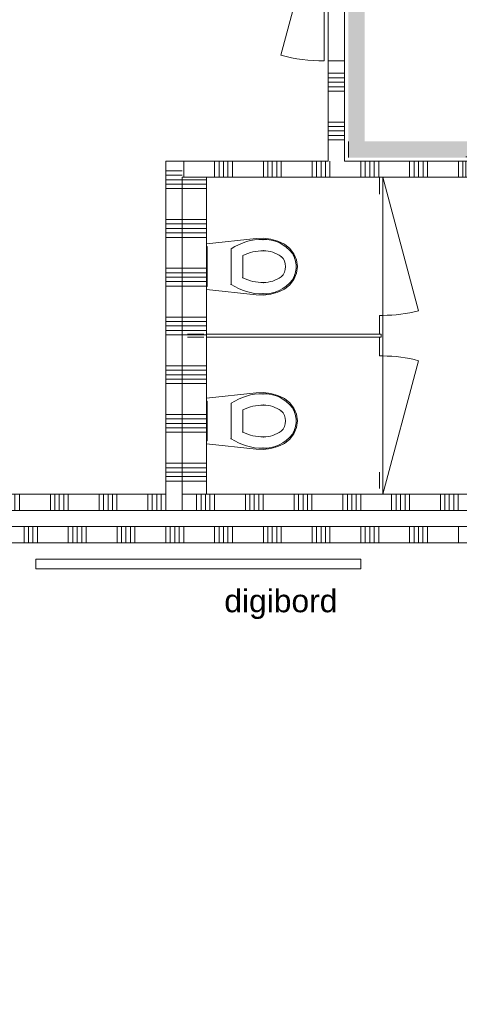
# Model space of a CAD drawing. Header units: millimetres. Extents: x -850 to 154668, y -24973 to 71030.
# Tile 114 of 212: x 3301 to 6006, y 52770 to 58830. Entities that reach past the tile are written whole.
import ezdxf

# ---------------------------------------------------------------- set-up
doc = ezdxf.new("R2010")
doc.units = ezdxf.units.MM
doc.header["$MEASUREMENT"] = 0
for name, color, linetype in [('New_# trashcan Laagscheidingslijnen', 7, 'Continuous'), ('New_22 NC Binnenwanden', 7, 'Continuous'), ('New_22 NC Binnenwanden Deuren', 7, 'Continuous'), ('New_22 NC Binnenwanden Doorsnede-arcering', 7, 'Continuous'), ('New_22 NC Binnenwanden Laagscheidingslijnen', 7, 'Continuous'), ('New_72 Vaste Inrichting', 7, 'Continuous'), ('New_72 Vaste Inrichting Deuren', 7, 'Continuous'), ('New_74 Sanitair', 7, 'Continuous'), ('New_info tekst digiborden', 7, 'Continuous'), ('New_Info Wandafwerking aanduiding', 7, 'Continuous'), ('New_Info Wandafwerking aanduiding Doorsnede-arcering', 7, 'Continuous'), ('New_Z Ruimtefuncties Zone omranding', 7, 'Continuous')]:
    doc.layers.add(name, color=color, linetype=linetype)
doc.styles.add('GENERATED_STYLE_1', font='txt')

# ---------------------------------------------------------------- blocks, each defined once
blk = doc.blocks.new('*X30')
at = {"layer": 'New_22 NC Binnenwanden Doorsnede-arcering', "color": 254, "linetype": 'Continuous', "lineweight": 0, "true_color": 0xe9ebeb}
for p, q in [((3327.9, 55710), (3327.9, 55635.5)), ((3355.3, 55710), (3355.3, 55635.5)), ((3382.7, 55710), (3382.7, 55635.5)), ((3410.2, 55710), (3410.2, 55635.5)), ((3600.4, 55710), (3600.4, 55635.5)), ((3627.9, 55710), (3627.9, 55635.5)), ((3655.3, 55710), (3655.3, 55635.5)), ((3682.7, 55710), (3682.7, 55635.5)), ((3710.2, 55710), (3710.2, 55635.5)), ((3900.4, 55710), (3900.4, 55635.5)), ((3927.9, 55710), (3927.9, 55635.5)), ((3955.3, 55710), (3955.3, 55635.5)), ((3982.7, 55710), (3982.7, 55635.5)), ((4010.2, 55710), (4010.2, 55635.5)), ((4200.4, 55710), (4200.4, 55635.5)), ((4227.9, 55710), (4227.9, 55635.5)), ((4255.3, 55710), (4255.3, 55635.5)), ((4282.7, 55710), (4282.7, 55635.5)), ((4310.2, 55710), (4310.2, 55635.5)), ((4500.4, 55710), (4500.4, 55635.5)), ((4527.9, 55710), (4527.9, 55635.5)), ((4555.3, 55710), (4555.3, 55635.5)), ((4582.7, 55710), (4582.7, 55635.5)), ((4610.2, 55710), (4610.2, 55635.5)), ((4800.4, 55710), (4800.4, 55635.5)), ((4827.9, 55710), (4827.9, 55635.5)), ((4855.3, 55710), (4855.3, 55635.5)), ((4882.7, 55710), (4882.7, 55635.5)), ((4910.2, 55710), (4910.2, 55635.5)), ((5100.4, 55710), (5100.4, 55635.5)), ((5127.9, 55710), (5127.9, 55635.5)), ((5155.3, 55710), (5155.3, 55635.5)), ((5182.7, 55710), (5182.7, 55635.5)), ((5210.2, 55710), (5210.2, 55635.5)), ((5400.4, 55710), (5400.4, 55635.5)), ((5427.9, 55710), (5427.9, 55635.5)), ((5455.3, 55710), (5455.3, 55635.5)), ((5482.7, 55710), (5482.7, 55635.5)), ((5510.2, 55710), (5510.2, 55635.5)), ((5700.4, 55710), (5700.4, 55635.5)), ((5727.9, 55710), (5727.9, 55635.5)), ((5755.3, 55710), (5755.3, 55635.5)), ((5782.7, 55710), (5782.7, 55635.5)), ((5810.2, 55710), (5810.2, 55635.5)), ((6000.4, 55710), (6000.4, 55635.5)), ((3327.9, 55635.5), (3327.9, 55610)), ((3355.3, 55635.5), (3355.3, 55610)), ((3382.7, 55635.5), (3382.7, 55610)), ((3410.2, 55635.5), (3410.2, 55610)), ((3600.4, 55635.5), (3600.4, 55610)), ((3627.9, 55635.5), (3627.9, 55610)), ((3655.3, 55635.5), (3655.3, 55610)), ((3682.7, 55635.5), (3682.7, 55610)), ((3710.2, 55635.5), (3710.2, 55610)), ((3900.4, 55635.5), (3900.4, 55610)), ((3927.9, 55635.5), (3927.9, 55610)), ((3955.3, 55635.5), (3955.3, 55610)), ((3982.7, 55635.5), (3982.7, 55610)), ((4010.2, 55635.5), (4010.2, 55610)), ((4200.4, 55635.5), (4200.4, 55610)), ((4227.9, 55635.5), (4227.9, 55610)), ((4255.3, 55635.5), (4255.3, 55610)), ((4282.7, 55635.5), (4282.7, 55610)), ((4310.2, 55635.5), (4310.2, 55610)), ((4500.4, 55635.5), (4500.4, 55610)), ((4527.9, 55635.5), (4527.9, 55610)), ((4555.3, 55635.5), (4555.3, 55610)), ((4582.7, 55635.5), (4582.7, 55610)), ((4610.2, 55635.5), (4610.2, 55610)), ((4800.4, 55635.5), (4800.4, 55610)), ((4827.9, 55635.5), (4827.9, 55610)), ((4855.3, 55635.5), (4855.3, 55610)), ((4882.7, 55635.5), (4882.7, 55610)), ((4910.2, 55635.5), (4910.2, 55610)), ((5100.4, 55635.5), (5100.4, 55610)), ((5127.9, 55635.5), (5127.9, 55610)), ((5155.3, 55635.5), (5155.3, 55610)), ((5182.7, 55635.5), (5182.7, 55610)), ((5210.2, 55635.5), (5210.2, 55610)), ((5400.4, 55635.5), (5400.4, 55610)), ((5427.9, 55635.5), (5427.9, 55610)), ((5455.3, 55635.5), (5455.3, 55610)), ((5482.7, 55635.5), (5482.7, 55610)), ((5510.2, 55635.5), (5510.2, 55610)), ((5700.4, 55635.5), (5700.4, 55610)), ((5727.9, 55635.5), (5727.9, 55610)), ((5755.3, 55635.5), (5755.3, 55610)), ((5782.7, 55635.5), (5782.7, 55610)), ((5810.2, 55635.5), (5810.2, 55610)), ((6000.4, 55635.5), (6000.4, 55610))]:
    blk.add_line(p, q, dxfattribs=at)
blk = doc.blocks.new('Wall_3_2', base_point=(8850, 55609.9))
at = {"layer": 'New_22 NC Binnenwanden', "color": 8, "linetype": 'Continuous', "lineweight": 0, "true_color": 0x778488, "flags": 128}
for points in [[(8575, 55709.9), (275, 55710)], [(0, 55610), (8850, 55609.9)]]:
    blk.add_lwpolyline(points, dxfattribs=at)
at = {"layer": 'New_22 NC Binnenwanden', "color": 8, "lineweight": 0, "true_color": 0x778488}
blk.add_blockref('*X30', (0, 0), dxfattribs=at)
blk = doc.blocks.new('*X180')
at = {"layer": 'New_22 NC Binnenwanden Doorsnede-arcering', "color": 254, "linetype": 'Continuous', "lineweight": 0, "true_color": 0xe9ebeb}
for p, q in [((4389.8, 55810), (4389.8, 55910)), ((4417.3, 55810), (4417.3, 55910)), ((4444.7, 55810), (4444.7, 55910)), ((4472.1, 55810), (4472.1, 55910)), ((4499.6, 55810), (4499.6, 55910)), ((4689.8, 55810), (4689.8, 55910)), ((4717.3, 55810), (4717.3, 55910)), ((4744.7, 55810), (4744.7, 55910)), ((4772.1, 55810), (4772.1, 55910)), ((4799.6, 55810), (4799.6, 55910)), ((4989.8, 55810), (4989.8, 55910)), ((5017.3, 55810), (5017.3, 55910)), ((5044.7, 55810), (5044.7, 55910)), ((5072.1, 55810), (5072.1, 55910)), ((5099.6, 55810), (5099.6, 55910)), ((5289.8, 55810), (5289.8, 55910)), ((5317.3, 55810), (5317.3, 55910)), ((5344.7, 55810), (5344.7, 55910)), ((5372.1, 55810), (5372.1, 55910)), ((5399.6, 55810), (5399.6, 55910)), ((5589.8, 55810), (5589.8, 55910)), ((5617.3, 55810), (5617.3, 55910)), ((5644.7, 55810), (5644.7, 55910)), ((5672.1, 55810), (5672.1, 55910)), ((5699.6, 55810), (5699.6, 55910)), ((5889.8, 55810), (5889.8, 55910)), ((5917.3, 55810), (5917.3, 55910)), ((5944.7, 55810), (5944.7, 55910)), ((5972.1, 55810), (5972.1, 55910)), ((5999.6, 55810), (5999.6, 55910)), ((6189.8, 55810), (6189.8, 55910)), ((6217.3, 55810), (6217.3, 55910)), ((6244.7, 55810), (6244.7, 55910)), ((6272.1, 55810), (6272.1, 55910)), ((6299.6, 55810), (6299.6, 55910)), ((6489.8, 55810), (6489.8, 55910)), ((6517.3, 55810), (6517.3, 55910)), ((6544.7, 55810), (6544.7, 55910)), ((6572.1, 55810), (6572.1, 55910)), ((6599.6, 55810), (6599.6, 55910)), ((6789.8, 55810.1), (6789.8, 55910.1)), ((6817.3, 55810.1), (6817.3, 55910.1)), ((6844.7, 55810.1), (6844.7, 55910.1)), ((6872.1, 55810.1), (6872.1, 55910.1)), ((6899.6, 55810.1), (6899.6, 55910.1)), ((7089.8, 55810.1), (7089.8, 55910.1)), ((7117.3, 55810.1), (7117.3, 55910.1)), ((7144.7, 55810.1), (7144.7, 55910.1)), ((7172.1, 55810.1), (7172.1, 55910.1)), ((7199.6, 55810.1), (7199.6, 55910.1)), ((7389.8, 55810.1), (7389.8, 55910.1)), ((7417.3, 55810.1), (7417.3, 55910.1)), ((7444.7, 55810.1), (7444.7, 55910.1)), ((7472.1, 55810.1), (7472.1, 55910.1)), ((7499.6, 55810.1), (7499.6, 55910.1)), ((7689.8, 55810.1), (7689.8, 55910.1)), ((7717.3, 55810.1), (7717.3, 55910.1)), ((7744.7, 55810.1), (7744.7, 55910.1)), ((7772.1, 55810.1), (7772.1, 55910.1)), ((7799.6, 55810.1), (7799.6, 55910.1)), ((7989.8, 55810.1), (7989.8, 55910.1)), ((8017.3, 55810.1), (8017.3, 55910.1)), ((8044.7, 55810.1), (8044.7, 55910.1)), ((8072.1, 55810.1), (8072.1, 55910.1)), ((8099.6, 55810.1), (8099.6, 55910.1)), ((8289.8, 55810.1), (8289.8, 55910.1)), ((8317.3, 55810.1), (8317.3, 55910.1)), ((8344.7, 55810.1), (8344.7, 55910.1)), ((8372.1, 55810.1), (8372.1, 55910.1)), ((8399.6, 55810.1), (8399.6, 55910.1)), ((8589.8, 55884.5), (8589.8, 55910.1)), ((8617.3, 55885), (8617.3, 55910.1)), ((8644.7, 55885), (8644.7, 55910.1)), ((8672.1, 55885), (8672.1, 55910.1)), ((8699.6, 55885), (8699.6, 55910.1))]:
    blk.add_line(p, q, dxfattribs=at)
blk = doc.blocks.new('*X182')
at = {"layer": 'New_22 NC Binnenwanden Doorsnede-arcering', "color": 254, "linetype": 'Continuous', "lineweight": 0, "true_color": 0xe9ebeb}
for p, q in [((189.8, 55885), (189.8, 55910)), ((217.3, 55885), (217.3, 55910)), ((244.7, 55885), (244.7, 55910)), ((272.1, 55875.9), (272.1, 55910)), ((299.6, 55810), (299.6, 55910)), ((489.8, 55810), (489.8, 55910)), ((517.3, 55810), (517.3, 55910)), ((544.7, 55810), (544.7, 55910)), ((572.1, 55810), (572.1, 55910)), ((599.6, 55810), (599.6, 55910)), ((789.8, 55810), (789.8, 55910)), ((817.3, 55810), (817.3, 55910)), ((844.7, 55810), (844.7, 55910)), ((872.1, 55810), (872.1, 55910)), ((899.6, 55810), (899.6, 55910)), ((1089.8, 55810), (1089.8, 55910)), ((1117.3, 55810), (1117.3, 55910)), ((1144.7, 55810), (1144.7, 55910)), ((1172.1, 55810), (1172.1, 55910)), ((1199.6, 55810), (1199.6, 55910)), ((1389.8, 55810), (1389.8, 55910)), ((1417.3, 55810), (1417.3, 55910)), ((1444.7, 55810), (1444.7, 55910)), ((1472.1, 55810), (1472.1, 55910)), ((1499.6, 55810), (1499.6, 55910)), ((1689.8, 55810), (1689.8, 55910)), ((1717.3, 55810), (1717.3, 55910)), ((1744.7, 55810), (1744.7, 55910)), ((1772.1, 55810), (1772.1, 55910)), ((1799.6, 55810), (1799.6, 55910)), ((1989.8, 55810), (1989.8, 55910)), ((2017.3, 55810), (2017.3, 55910)), ((2044.7, 55810), (2044.7, 55910)), ((2072.1, 55810), (2072.1, 55910)), ((2099.6, 55810), (2099.6, 55910)), ((2289.8, 55810), (2289.8, 55910)), ((2317.3, 55810), (2317.3, 55910)), ((2344.7, 55810), (2344.7, 55910)), ((2372.1, 55810), (2372.1, 55910)), ((2399.6, 55810), (2399.6, 55910)), ((2589.8, 55810), (2589.8, 55910)), ((2617.3, 55810), (2617.3, 55910)), ((2644.7, 55810), (2644.7, 55910)), ((2672.1, 55810), (2672.1, 55910)), ((2699.6, 55810), (2699.6, 55910)), ((2889.8, 55810), (2889.8, 55910)), ((2917.3, 55810), (2917.3, 55910)), ((2944.7, 55810), (2944.7, 55910)), ((2972.1, 55810), (2972.1, 55910)), ((2999.6, 55810), (2999.6, 55910)), ((3189.8, 55810), (3189.8, 55910)), ((3217.3, 55810), (3217.3, 55910)), ((3244.7, 55810), (3244.7, 55910)), ((3272.1, 55810), (3272.1, 55910)), ((3299.6, 55810), (3299.6, 55910)), ((3489.8, 55810), (3489.8, 55910)), ((3517.3, 55810), (3517.3, 55910)), ((3544.7, 55810), (3544.7, 55910)), ((3572.1, 55810), (3572.1, 55910)), ((3599.6, 55810), (3599.6, 55910)), ((3789.8, 55810), (3789.8, 55910)), ((3817.3, 55810), (3817.3, 55910)), ((3844.7, 55810), (3844.7, 55910)), ((3872.1, 55810), (3872.1, 55910)), ((3899.6, 55810), (3899.6, 55910)), ((4089.8, 55810), (4089.8, 55910)), ((4117.3, 55810), (4117.3, 55910)), ((4144.7, 55810), (4144.7, 55910)), ((4172.1, 55810), (4172.1, 55910)), ((4199.6, 55810), (4199.6, 55910))]:
    blk.add_line(p, q, dxfattribs=at)
blk = doc.blocks.new('Wall_32_2', base_point=(8850, 55910.1))
at = {"layer": 'New_22 NC Binnenwanden', "color": 8, "linetype": 'Continuous', "lineweight": 0, "true_color": 0x778488, "flags": 128}
for points in [[(4200.1, 55910), (0, 55910)], [(8850, 55910.1), (4300.1, 55910)], [(275, 55810), (8575, 55810.1)]]:
    blk.add_lwpolyline(points, dxfattribs=at)
at = {"layer": 'New_22 NC Binnenwanden Laagscheidingslijnen', "color": 8, "linetype": 'Continuous', "lineweight": 0, "true_color": 0x778488}
for p, q in [((4200.1, 55910), (4200.1, 55810)), ((4300.1, 55810), (4300.1, 55910))]:
    blk.add_line(p, q, dxfattribs=at)
at = {"layer": 'New_22 NC Binnenwanden', "color": 8, "lineweight": 0, "true_color": 0x778488}
for name in ['*X182', '*X180']:
    blk.add_blockref(name, (0, 0), dxfattribs=at)
blk = doc.blocks.new('Toilet 22')
at = {"layer": 'New_74 Sanitair', "color": 1, "linetype": 'Continuous', "lineweight": 0}
for p, q in [((-141, 0), (-173.3, -306.6)), ((141, 0), (-141, 0)), ((123, 0), (-123, 0)), ((-123, 0), (-123, -5)), ((123, -5), (123, 0)), ((173.3, -306.6), (141, 0)), ((-123, -5), (123, -5)), ((0, -151.4), (-108.9, -151.4)), ((108.9, -151.4), (0, -151.4)), ((0, -223.6), (-68.8, -223.6)), ((68.8, -223.6), (0, -223.6)), ((-173.3, -306.6), (-174.9, -351.8)), ((-174.9, -351.8), (-169.4, -396.7)), ((169.4, -396.7), (174.9, -351.8)), ((174.9, -351.8), (173.3, -306.6)), ((-169.4, -396.7), (-157, -440.3)), ((157, -440.3), (169.4, -396.7)), ((-157, -440.3), (-138, -481.3)), ((-138, -481.3), (-112.4, -513.9)), ((62.1, -459.7), (62.1, -459.7)), ((112.4, -513.9), (138, -481.3)), ((138, -481.3), (157, -440.3)), ((-112.4, -513.9), (-79.4, -538.8)), ((-79.4, -538.8), (-41, -554.6)), ((0, -487.5), (0, -487.5)), ((41, -554.6), (79.4, -538.8)), ((79.4, -538.8), (112.4, -513.9)), ((81.1, -529), (81.1, -529)), ((-41, -554.6), (0, -560)), ((0, -552.4), (0, -552.4)), ((0, -560), (41, -554.6))]:
    blk.add_line(p, q, dxfattribs=at)
for centre, major_axis, start_param, end_param in [((258.1, -339.4), (425.3, 0), 2.612188, 3.165208), ((-258.1, -339.4), (425.3, 0), 6.259569, 6.81259), ((264.5, -347.9), (362.2, 0), 2.738768, 3.154495), ((-264.5, -347.9), (362.2, 0), 6.270283, 6.68601), ((89.5, -360.8), (256.9, 0), 3.085861, 3.98645), ((134.9, -351.4), (232.6, 0), 3.144841, 3.702507), ((-134.9, -351.4), (232.6, 0), 5.722271, 6.279937), ((-89.5, -360.8), (256.9, 0), 5.438328, 6.338917), ((0.8, -419), (78.2, 0), 3.778693, 4.701998), ((-0.8, -419), (78.2, 0), 4.72278, 5.646085), ((0.8, -431.2), (138.5, 0), 4.079884, 4.706528), ((-0.8, -431.2), (138.5, 0), 4.71825, 5.344894)]:
    blk.add_ellipse(centre, major_axis=major_axis, ratio=0.875546, start_param=start_param, end_param=end_param, dxfattribs=at)
for p in [(108.9, -151.4), (68.8, -223.6), (-167, -348.2), (-97.7, -352), (97.7, -352), (167, -348.2), (-62.1, -459.7), (-81.1, -529)]:
    blk.add_point(p, dxfattribs=at)
blk = doc.blocks.new('*X2221')
at = {"layer": 'New_22 NC Binnenwanden Doorsnede-arcering', "color": 254, "linetype": 'Continuous', "lineweight": 0, "true_color": 0xe9ebeb}
for p, q in [((4260.1, 57900), (4200.1, 57900)), ((4279.5, 57872.6), (4200.1, 57872.6)), ((4287.5, 57872.6), (4279.5, 57872.6))]:
    blk.add_line(p, q, dxfattribs=at)
blk = doc.blocks.new('*X2222')
at = {"layer": 'New_22 NC Binnenwanden Doorsnede-arcering', "color": 254, "linetype": 'Continuous', "lineweight": 0, "true_color": 0xe9ebeb}
for p, q in [((4279.5, 57845.1), (4200.1, 57845.1)), ((4279.5, 57817.7), (4200.1, 57817.7)), ((4300.1, 57845.1), (4279.5, 57845.1)), ((4300.1, 57817.7), (4279.5, 57817.7)), ((4279.5, 57790.3), (4200.1, 57790.3)), ((4300.1, 57790.3), (4279.5, 57790.3)), ((4279.5, 57600), (4200.1, 57600)), ((4279.5, 57572.6), (4200.1, 57572.6)), ((4300.1, 57600), (4279.5, 57600)), ((4300.1, 57572.6), (4279.5, 57572.6)), ((4279.5, 57545.1), (4200.1, 57545.1)), ((4279.5, 57517.7), (4200.1, 57517.7)), ((4300.1, 57545.1), (4279.5, 57545.1)), ((4300.1, 57517.7), (4279.5, 57517.7)), ((4279.5, 57490.3), (4200.1, 57490.3)), ((4300.1, 57490.3), (4279.5, 57490.3)), ((4279.5, 57300), (4200.1, 57300)), ((4279.5, 57272.6), (4200.1, 57272.6)), ((4300.1, 57300), (4279.5, 57300)), ((4300.1, 57272.6), (4279.5, 57272.6)), ((4279.5, 57245.1), (4200.1, 57245.1)), ((4279.5, 57217.7), (4200.1, 57217.7)), ((4300.1, 57245.1), (4279.5, 57245.1)), ((4300.1, 57217.7), (4279.5, 57217.7)), ((4279.5, 57190.3), (4200.1, 57190.3)), ((4300.1, 57190.3), (4279.5, 57190.3)), ((4279.5, 57000), (4200.1, 57000)), ((4279.5, 56972.6), (4200.1, 56972.6)), ((4300.1, 57000), (4279.5, 57000)), ((4300.1, 56972.6), (4279.5, 56972.6)), ((4279.5, 56945.1), (4200.1, 56945.1)), ((4279.5, 56917.7), (4200.1, 56917.7)), ((4300.1, 56945.1), (4279.5, 56945.1)), ((4300.1, 56917.7), (4279.5, 56917.7)), ((4279.5, 56890.3), (4200.1, 56890.3)), ((4300.1, 56890.3), (4279.5, 56890.3)), ((4279.5, 56700), (4200.1, 56700)), ((4279.5, 56672.6), (4200.1, 56672.6)), ((4300.1, 56700), (4279.5, 56700)), ((4300.1, 56672.6), (4279.5, 56672.6)), ((4279.5, 56645.1), (4200.1, 56645.1)), ((4279.5, 56617.7), (4200.1, 56617.7)), ((4300.1, 56645.1), (4279.5, 56645.1)), ((4300.1, 56617.7), (4279.5, 56617.7)), ((4279.5, 56590.3), (4200.1, 56590.3)), ((4300.1, 56590.3), (4279.5, 56590.3)), ((4279.5, 56400), (4200.1, 56400)), ((4279.5, 56372.6), (4200.1, 56372.6)), ((4300.1, 56400), (4279.5, 56400)), ((4300.1, 56372.6), (4279.5, 56372.6)), ((4279.5, 56345.1), (4200.1, 56345.1)), ((4279.5, 56317.7), (4200.1, 56317.7)), ((4300.1, 56345.1), (4279.5, 56345.1)), ((4300.1, 56317.7), (4279.5, 56317.7)), ((4279.5, 56290.3), (4200.1, 56290.3)), ((4300.1, 56290.3), (4279.5, 56290.3)), ((4279.5, 56100), (4200.1, 56100)), ((4279.5, 56072.6), (4200.1, 56072.6)), ((4300.1, 56100), (4279.5, 56100)), ((4300.1, 56072.6), (4279.5, 56072.6)), ((4279.5, 56045.1), (4200.1, 56045.1)), ((4279.5, 56017.7), (4200.1, 56017.7)), ((4300.1, 56045.1), (4279.5, 56045.1)), ((4300.1, 56017.7), (4279.5, 56017.7)), ((4279.5, 55990.3), (4200.1, 55990.3)), ((4300.1, 55990.3), (4279.5, 55990.3))]:
    blk.add_line(p, q, dxfattribs=at)
blk = doc.blocks.new('*X2223')
at = {"layer": 'New_22 NC Binnenwanden Doorsnede-arcering', "color": 254, "linetype": 'Continuous', "lineweight": 0, "true_color": 0xe9ebeb}
for p, q in [((4279.5, 57900), (4260.1, 57900)), ((4300.1, 57900), (4279.5, 57900)), ((4300.1, 57872.6), (4287.5, 57872.6))]:
    blk.add_line(p, q, dxfattribs=at)
blk = doc.blocks.new('Wall_408_2', base_point=(4300.1, 55910))
at = {"layer": 'New_22 NC Binnenwanden', "color": 8, "linetype": 'Continuous', "lineweight": 0, "true_color": 0x778488}
blk.add_line((4200.1, 55810), (4300.1, 55810), dxfattribs=at)
at = {"layer": 'New_22 NC Binnenwanden', "color": 8, "linetype": 'Continuous', "lineweight": 0, "true_color": 0x778488, "flags": 128}
for points in [[(4200.1, 57960), (4200.1, 55910)], [(4200.1, 57960), (4300.1, 57960)], [(4300.1, 55910), (4300.1, 57860)]]:
    blk.add_lwpolyline(points, dxfattribs=at)
at = {"layer": 'New_22 NC Binnenwanden Laagscheidingslijnen', "color": 8, "linetype": 'Continuous', "lineweight": 0, "true_color": 0x778488}
for p, q in [((4200.1, 55910), (4200.1, 55810)), ((4300.1, 55810), (4300.1, 55910))]:
    blk.add_line(p, q, dxfattribs=at)
at = {"layer": 'New_22 NC Binnenwanden', "color": 8, "lineweight": 0, "true_color": 0x778488}
for name in ['*X2221', '*X2223', '*X2222']:
    blk.add_blockref(name, (0, 0), dxfattribs=at)
blk = doc.blocks.new('Wall_448_2', base_point=(5525.4, 56885.1))
at = {"layer": 'New_# trashcan Laagscheidingslijnen', "color": 9, "linetype": 'Continuous', "lineweight": 0}
for p, q in [((4333.6, 56875.1), (4433.6, 56875.1)), ((4433.7, 56895.1), (4333.7, 56895.1))]:
    blk.add_line(p, q, dxfattribs=at)
at = {"layer": 'New_72 Vaste Inrichting', "color": 9, "linetype": 'Continuous', "lineweight": 0}
blk.add_line((4450.1, 56875.1), (4450.1, 56895.1), dxfattribs=at)
at = {"layer": 'New_72 Vaste Inrichting', "color": 9, "linetype": 'Continuous', "lineweight": 0, "flags": 128}
for points in [[(4300.1, 56895.1), (4300.1, 56875.1)], [(5525.4, 56895.1), (4450.1, 56895.1)], [(4450.1, 56875.1), (5525.4, 56875.1)], [(5525.4, 56875.1), (5525.4, 56895.1)]]:
    blk.add_lwpolyline(points, dxfattribs=at)
blk = doc.blocks.new('*X2373')
at = {"layer": 'New_22 NC Binnenwanden Doorsnede-arcering', "color": 254, "linetype": 'Continuous', "lineweight": 0, "true_color": 0xe9ebeb}
for p, q in [((4450.1, 57845.1), (4300.1, 57845.1)), ((4450.1, 57817.7), (4300.1, 57817.7)), ((4450.1, 57790.3), (4300.1, 57790.3)), ((4450.1, 57600), (4300.1, 57600)), ((4450.1, 57572.6), (4300.1, 57572.6)), ((4450.1, 57545.1), (4300.1, 57545.1)), ((4450.1, 57517.7), (4300.1, 57517.7)), ((4450.1, 57490.3), (4300.1, 57490.3)), ((4450.1, 57300), (4300.1, 57300)), ((4450.1, 57272.6), (4300.1, 57272.6)), ((4450.1, 57245.1), (4300.1, 57245.1)), ((4450.1, 57217.7), (4300.1, 57217.7)), ((4450.1, 57190.3), (4300.1, 57190.3)), ((4450.1, 57000), (4300.1, 57000)), ((4450.1, 56972.6), (4300.1, 56972.6)), ((4450.1, 56945.1), (4300.1, 56945.1)), ((4450.1, 56917.7), (4300.1, 56917.7)), ((4450.1, 56890.3), (4300.1, 56890.3)), ((4450.1, 56700), (4300.1, 56700)), ((4450.1, 56672.6), (4300.1, 56672.6)), ((4450.1, 56645.1), (4300.1, 56645.1)), ((4450.1, 56617.7), (4300.1, 56617.7)), ((4450.1, 56590.3), (4300.1, 56590.3)), ((4450.1, 56400), (4300.1, 56400)), ((4450.1, 56372.6), (4300.1, 56372.6)), ((4450.1, 56345.1), (4300.1, 56345.1)), ((4450.1, 56317.7), (4300.1, 56317.7)), ((4450.1, 56290.3), (4300.1, 56290.3)), ((4450.1, 56100), (4300.1, 56100)), ((4450.1, 56072.6), (4300.1, 56072.6)), ((4450.1, 56045.1), (4300.1, 56045.1)), ((4450.1, 56017.7), (4300.1, 56017.7)), ((4450.1, 55990.3), (4300.1, 55990.3))]:
    blk.add_line(p, q, dxfattribs=at)
blk = doc.blocks.new('Wall_449_2', base_point=(4450.1, 57860.1))
at = {"layer": 'New_22 NC Binnenwanden', "color": 8, "linetype": 'Continuous', "lineweight": 0, "true_color": 0x778488, "flags": 128}
for points in [[(4300.1, 57860.1), (4300.1, 55910)], [(4450.1, 57860.1), (4300.1, 57860.1)], [(4450.1, 55910), (4450.1, 57860.1)], [(4300.1, 55910), (4450.1, 55910)]]:
    blk.add_lwpolyline(points, dxfattribs=at)
at = {"layer": 'New_22 NC Binnenwanden', "color": 8, "lineweight": 0, "true_color": 0x778488}
blk.add_blockref('*X2373', (0, 0), dxfattribs=at)
blk = doc.blocks.new('*X2525')
at = {"layer": 'New_22 NC Binnenwanden Doorsnede-arcering', "color": 254, "linetype": 'Continuous', "lineweight": 0, "true_color": 0xe9ebeb}
for p, q in [((4310.2, 57960), (4310.2, 57860)), ((4500.5, 57960), (4500.5, 57860)), ((4527.9, 57960), (4527.9, 57860)), ((4555.3, 57960), (4555.3, 57860)), ((4582.8, 57960), (4582.8, 57860)), ((4610.2, 57960), (4610.2, 57860)), ((4800.5, 57960), (4800.5, 57860)), ((4827.9, 57960), (4827.9, 57860)), ((4855.3, 57960), (4855.3, 57860)), ((4882.8, 57960), (4882.8, 57860)), ((4910.2, 57960), (4910.2, 57860)), ((5100.5, 57960), (5100.5, 57860)), ((5127.9, 57960), (5127.9, 57860)), ((5155.3, 57960), (5155.3, 57860)), ((5182.8, 57960), (5182.8, 57860)), ((5210.2, 57960), (5210.2, 57860)), ((5400.5, 57960), (5400.5, 57860)), ((5427.9, 57960), (5427.9, 57860)), ((5455.3, 57960), (5455.3, 57860)), ((5482.8, 57960), (5482.8, 57860)), ((5510.2, 57960), (5510.2, 57860)), ((5700.5, 57960), (5700.5, 57860)), ((5727.9, 57960), (5727.9, 57860)), ((5755.3, 57960), (5755.3, 57860)), ((5782.8, 57960), (5782.8, 57860)), ((5810.2, 57960), (5810.2, 57860)), ((6000.5, 57960), (6000.5, 57860)), ((6027.9, 57960), (6027.9, 57860))]:
    blk.add_line(p, q, dxfattribs=at)
blk = doc.blocks.new('*X2526')
at = {"layer": 'New_22 NC Binnenwanden Doorsnede-arcering', "color": 254, "linetype": 'Continuous', "lineweight": 0, "true_color": 0xe9ebeb}
for p, q in [((7200.5, 57960), (7200.5, 57860)), ((7227.9, 57960), (7227.9, 57860)), ((7255.3, 57960), (7255.3, 57860)), ((7282.8, 57960), (7282.8, 57860)), ((7310.2, 57960), (7310.2, 57860)), ((7500.5, 57960), (7500.5, 57860)), ((7527.9, 57960), (7527.9, 57860)), ((7555.3, 57960), (7555.3, 57860)), ((7582.8, 57960), (7582.8, 57860)), ((7610.2, 57960), (7610.2, 57860)), ((7800.5, 57960), (7800.5, 57860)), ((7827.9, 57960), (7827.9, 57860)), ((7855.3, 57960), (7855.3, 57860)), ((7882.8, 57960), (7882.8, 57860)), ((7910.2, 57960), (7910.2, 57860)), ((8100.5, 57960), (8100.5, 57860)), ((8127.9, 57960), (8127.9, 57860)), ((8155.3, 57960), (8155.3, 57860)), ((8182.8, 57960), (8182.8, 57860)), ((8210.2, 57960), (8210.2, 57860)), ((8400.5, 57960), (8400.5, 57860)), ((8427.9, 57960), (8427.9, 57860)), ((8455.3, 57960), (8455.3, 57860)), ((8482.8, 57960), (8482.8, 57860)), ((8510.2, 57960), (8510.2, 57860)), ((8700.5, 57960), (8700.5, 57860)), ((8727.9, 57960), (8727.9, 57860)), ((8755.3, 57960), (8755.3, 57860)), ((8782.8, 57960), (8782.8, 57860)), ((8810.2, 57960), (8810.2, 57860))]:
    blk.add_line(p, q, dxfattribs=at)
blk = doc.blocks.new('D1 22')
at = {"layer": 'New_22 NC Binnenwanden Deuren', "color": 1, "linetype": 'Continuous', "lineweight": 0}
for q in [(-481.8, 267.6), (-517, 0)]:
    blk.add_line((517, 0), q, dxfattribs=at)
at = {"layer": 'New_22 NC Binnenwanden Deuren', "color": 7, "linetype": 'Continuous', "lineweight": 0}
for p, q in [((-517, -25), (-517, -125)), ((-517, -25), (-517, -125)), ((517, -25), (517, -125)), ((517, -25), (517, -125))]:
    blk.add_line(p, q, dxfattribs=at)
at = {"layer": 'New_22 NC Binnenwanden Deuren', "color": 1, "linetype": 'Continuous', "lineweight": 0}
blk.add_arc((517, 0), 1034, 165, 180, dxfattribs=at)
blk = doc.blocks.new('Wall_497_2', base_point=(8950, 57910))
at = {"layer": 'New_22 NC Binnenwanden', "color": 8, "linetype": 'Continuous', "lineweight": 0, "true_color": 0x778488}
for p, q in [((6045.6, 57960), (6045.6, 57860)), ((7079.6, 57960), (7079.6, 57860))]:
    blk.add_line(p, q, dxfattribs=at)
at = {"layer": 'New_22 NC Binnenwanden', "color": 8, "linetype": 'Continuous', "lineweight": 0, "true_color": 0x778488, "flags": 128}
for points in [[(5200.1, 57960), (4300.1, 57960)], [(6045.6, 57960), (5300.1, 57960)], [(8850, 57960), (7079.6, 57960)], [(4300.1, 57860), (6045.6, 57860)], [(7079.6, 57860), (8850, 57860)]]:
    blk.add_lwpolyline(points, dxfattribs=at)
at = {"layer": 'New_22 NC Binnenwanden', "color": 8, "lineweight": 0, "true_color": 0x778488}
for name in ['*X2525', '*X2526']:
    blk.add_blockref(name, (0, 0), dxfattribs=at)
at = {"layer": 'New_22 NC Binnenwanden Deuren', "color": 1, "linetype": 'Continuous', "lineweight": 0, "xscale": -0.9999999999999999, "zscale": 1000, "rotation": 359.9995513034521}
blk.add_blockref('D1 22', (6562.6, 57985), dxfattribs=at)
blk = doc.blocks.new('D1 22_7')
at = {"layer": 'New_72 Vaste Inrichting Deuren', "color": 1, "linetype": 'Continuous', "lineweight": 0}
for q in [(-396, 220), (-425, 0)]:
    blk.add_line((425, 0), q, dxfattribs=at)
at = {"layer": 'New_72 Vaste Inrichting Deuren', "color": 9, "linetype": 'Continuous', "lineweight": 0}
for p, q in [((-425, 0), (-425, -20)), ((-425, 0), (-425, -20)), ((425, 0), (425, -20)), ((425, 0), (425, -20))]:
    blk.add_line(p, q, dxfattribs=at)
at = {"layer": 'New_72 Vaste Inrichting Deuren', "color": 1, "linetype": 'Continuous', "lineweight": 0}
blk.add_arc((425, 0), 850, 165, 180, dxfattribs=at)
blk = doc.blocks.new('Wall_510_2', base_point=(5525.1, 57910))
at = {"layer": 'New_# trashcan Laagscheidingslijnen', "color": 9, "linetype": 'Continuous', "lineweight": 0}
for p, q in [((5515.1, 57856.2), (5515.1, 57756.2)), ((5535.1, 57756.2), (5535.1, 57856.2)), ((5515.1, 56045), (5515.1, 55945)), ((5535.1, 55945), (5535.1, 56045))]:
    blk.add_line(p, q, dxfattribs=at)
at = {"layer": 'New_72 Vaste Inrichting', "color": 9, "linetype": 'Continuous', "lineweight": 0}
for p, q in [((5535.1, 57860), (5515.1, 57860)), ((5535.1, 57010), (5515.1, 57010)), ((5535.1, 56760.1), (5515.1, 56760.1)), ((5535.1, 55910.1), (5515.1, 55910.1))]:
    blk.add_line(p, q, dxfattribs=at)
at = {"layer": 'New_72 Vaste Inrichting', "color": 9, "linetype": 'Continuous', "lineweight": 0, "flags": 128}
for points in [[(5535.1, 57860), (5515.1, 57860)], [(5515.1, 57010), (5515.1, 56895.1)], [(5535.1, 56760.1), (5535.1, 57010)], [(5515.1, 56875.1), (5515.1, 56760.1)], [(5515.1, 55910.1), (5515.1, 55910)], [(5515.1, 55910), (5535.1, 55910)]]:
    blk.add_lwpolyline(points, dxfattribs=at)
at = {"layer": 'New_72 Vaste Inrichting Deuren', "color": 1, "linetype": 'Continuous', "lineweight": 0, "xscale": -0.9999999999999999, "zscale": 1000, "rotation": 269.9995513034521}
blk.add_blockref('D1 22_7', (5535.1, 57435), dxfattribs=at)
at = {"layer": 'New_72 Vaste Inrichting Deuren', "color": 1, "linetype": 'Continuous', "lineweight": 0, "zscale": 1000, "rotation": 269.9995513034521}
blk.add_blockref('D1 22_7', (5535.1, 56335.1), dxfattribs=at)
blk = doc.blocks.new('*X2732')
at = {"layer": 'New_22 NC Binnenwanden Doorsnede-arcering', "color": 254, "linetype": 'Continuous', "lineweight": 0, "true_color": 0xe9ebeb}
for p, q in [((5300.1, 59645.1), (5200.1, 59645.1)), ((5300.1, 59617.7), (5200.1, 59617.7))]:
    blk.add_line(p, q, dxfattribs=at)
blk = doc.blocks.new('*X2733')
at = {"layer": 'New_22 NC Binnenwanden Doorsnede-arcering', "color": 254, "linetype": 'Continuous', "lineweight": 0, "true_color": 0xe9ebeb}
for p, q in [((5300.1, 58500), (5200.1, 58500)), ((5300.1, 58472.6), (5200.1, 58472.6)), ((5300.1, 58445.1), (5200.1, 58445.1)), ((5300.1, 58417.7), (5200.1, 58417.7)), ((5300.1, 58390.3), (5200.1, 58390.3)), ((5300.1, 58200), (5200.1, 58200)), ((5300.1, 58172.6), (5200.1, 58172.6)), ((5300.1, 58145.1), (5200.1, 58145.1)), ((5300.1, 58117.7), (5200.1, 58117.7)), ((5300.1, 58090.3), (5200.1, 58090.3))]:
    blk.add_line(p, q, dxfattribs=at)
blk = doc.blocks.new('Wall_544_2', base_point=(5300.1, 57910))
at = {"layer": 'New_22 NC Binnenwanden', "color": 8, "linetype": 'Continuous', "lineweight": 0, "true_color": 0x778488}
for p, q in [((5200.1, 59610.1), (5300.1, 59610.1)), ((5200.1, 58576.1), (5300.1, 58576.1))]:
    blk.add_line(p, q, dxfattribs=at)
at = {"layer": 'New_22 NC Binnenwanden', "color": 8, "linetype": 'Continuous', "lineweight": 0, "true_color": 0x778488, "flags": 128}
for points in [[(5200.1, 59660.1), (5300.1, 59660.1)], [(5200.1, 59660.1), (5200.1, 59610.1)], [(5300.1, 59610.1), (5300.1, 59660.1)], [(5200.1, 58576.1), (5200.1, 57960)], [(5300.1, 57960), (5300.1, 58576.1)]]:
    blk.add_lwpolyline(points, dxfattribs=at)
at = {"layer": 'New_22 NC Binnenwanden', "color": 8, "lineweight": 0, "true_color": 0x778488}
for name in ['*X2732', '*X2733']:
    blk.add_blockref(name, (0, 0), dxfattribs=at)
at = {"layer": 'New_22 NC Binnenwanden Deuren', "color": 1, "linetype": 'Continuous', "lineweight": 0, "zscale": 1000, "rotation": 90.00015760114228}
blk.add_blockref('D1 22', (5175.1, 59093.1), dxfattribs=at)
blk = doc.blocks.new('Wall_642_2', base_point=(9018, 58030.9))
at = {"layer": 'New_Info Wandafwerking aanduiding Doorsnede-arcering', "linetype": 'Continuous', "lineweight": 0}
for points in [[(5423.5, 58080.9), (5323.5, 57980.9), (5423.5, 57980.9)], [(5323.5, 58080.9), (5323.5, 57980.9), (5423.5, 58080.9)], [(8968, 58080.9), (5423.5, 58080.9), (5423.5, 57980.9), (8968, 57980.9)]]:
    blk.add_hatch(color=1, dxfattribs=at).paths.add_polyline_path(points)
at = {"layer": 'New_Info Wandafwerking aanduiding', "color": 9, "linetype": 'Continuous', "lineweight": 0, "flags": 128}
blk.add_lwpolyline([(5323.5, 57980.9), (5323.5, 58080.9)], dxfattribs=at)
blk = doc.blocks.new('Wall_643_2', base_point=(5373.5, 58030.9))
at = {"layer": 'New_Info Wandafwerking aanduiding Doorsnede-arcering', "linetype": 'Continuous', "lineweight": 0}
for points in [[(5423.5, 59527.2), (5323.5, 59627.2), (5323.5, 59527.2)], [(5423.5, 59627.2), (5323.5, 59627.2), (5423.5, 59527.2)], [(5423.5, 58080.9), (5423.5, 59527.2), (5323.5, 59527.2), (5323.5, 58080.9)]]:
    blk.add_hatch(color=1, dxfattribs=at).paths.add_polyline_path(points)
at = {"layer": 'New_Info Wandafwerking aanduiding', "color": 9, "linetype": 'Continuous', "lineweight": 0, "flags": 128}
blk.add_lwpolyline([(5323.5, 59627.2), (5423.5, 59627.2)], dxfattribs=at)
blk = doc.blocks.new('Notitiebord 22 KM')
at = {"layer": 'New_72 Vaste Inrichting', "color": 253, "linetype": 'Continuous', "lineweight": 0, "true_color": 0x99a3a6}
for p, q in [((2000, 60), (0, 60)), ((0, 60), (0, 0)), ((0, 0), (2000, 0)), ((2000, 0), (2000, 60))]:
    blk.add_line(p, q, dxfattribs=at)

msp = doc.modelspace()

# ---------------------------------------------------------------- linework, layer by layer
at = {"layer": 'New_Z Ruimtefuncties Zone omranding', "color": 231, "linetype": 'Continuous', "lineweight": 0, "true_color": 0xf9acba, "flags": 128}
for points in [[(0, 55910), (4200.1, 55910), (4200.1, 57960), (5200.1, 57960), (5200.1, 59659.1), (0, 59668.8)], [(0, 55610), (0, 50735), (0, 48680), (4475, 48680), (4475, 48080), (8850, 48080), (8850, 50735), (8850, 54185), (8575, 54185), (8575, 55609.9), (4700.1, 55609.9), (4700.1, 55610)]]:
    msp.add_lwpolyline(points, close=True, dxfattribs=at)
at = {"layer": 'New_Z Ruimtefuncties Zone omranding', "color": 41, "linetype": 'Continuous', "lineweight": 0, "true_color": 0xffeeaa, "flags": 128}
msp.add_lwpolyline([(16851.1, 46053.8), (16851.1, 47840.1), (16251.2, 47840.1), (16251.2, 57960), (19550.7, 57960), (19550.7, 59660), (5300.1, 59660), (5300.1, 57960), (8950, 57960), (8950, 30160)], dxfattribs=at)
at = {"layer": 'New_Z Ruimtefuncties Zone omranding', "color": 41, "linetype": 'Continuous', "lineweight": 0, "true_color": 0xffd5aa, "flags": 128}
msp.add_lwpolyline([(4450.1, 57860), (4450.1, 55910), (8700, 55910.1), (8700, 57860), (8550, 57860), (8550, 57860)], close=True, dxfattribs=at)

# ---------------------------------------------------------------- block references
at = {"layer": 'New_22 NC Binnenwanden', "color": 8, "lineweight": 0, "true_color": 0x778488}
for name, p in [('Wall_544_2', (5300.1, 57910)), ('Wall_497_2', (8950, 57910)), ('Wall_408_2', (4300.1, 55910)), ('Wall_449_2', (4450.1, 57860.1)), ('Wall_32_2', (8850, 55910.1)), ('Wall_3_2', (8850, 55609.9))]:
    msp.add_blockref(name, p, dxfattribs=at)
at = {"layer": 'New_72 Vaste Inrichting', "color": 1, "lineweight": 0}
for name, p in [('Wall_510_2', (5525.1, 57910)), ('Wall_448_2', (5525.4, 56885.1))]:
    msp.add_blockref(name, p, dxfattribs=at)
at = {"layer": 'New_72 Vaste Inrichting', "color": 1, "linetype": 'Continuous', "lineweight": 0, "xscale": -0.9999999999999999, "zscale": 1000, "rotation": 180.0007825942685}
msp.add_blockref('Notitiebord 22 KM', (3400, 55510.1), dxfattribs=at)
at = {"layer": 'New_74 Sanitair', "color": 1, "linetype": 'Continuous', "lineweight": 0, "xscale": -1, "zscale": 1000, "rotation": 90}
for p in [(4450.1, 57310.1), (4450.1, 56360.1)]:
    msp.add_blockref('Toilet 22', p, dxfattribs=at)
at = {"layer": 'New_Info Wandafwerking aanduiding', "color": 1, "lineweight": 0}
for name, p in [('Wall_643_2', (5373.5, 58030.9)), ('Wall_642_2', (9018, 58030.9))]:
    msp.add_blockref(name, p, dxfattribs=at)

# ---------------------------------------------------------------- texts
at = {"layer": 'New_info tekst digiborden', "color": 2, "linetype": 'Continuous', "lineweight": 0, "insert": (4560.2, 55231.9), "char_height": 140, "attachment_point": 4, "style": 'GENERATED_STYLE_1'}
msp.add_mtext('\\A1;{\\pql;\\fArial|b0|i0|c0|p38;digibord}', dxfattribs=at)

doc.saveas('drawing.dxf')
